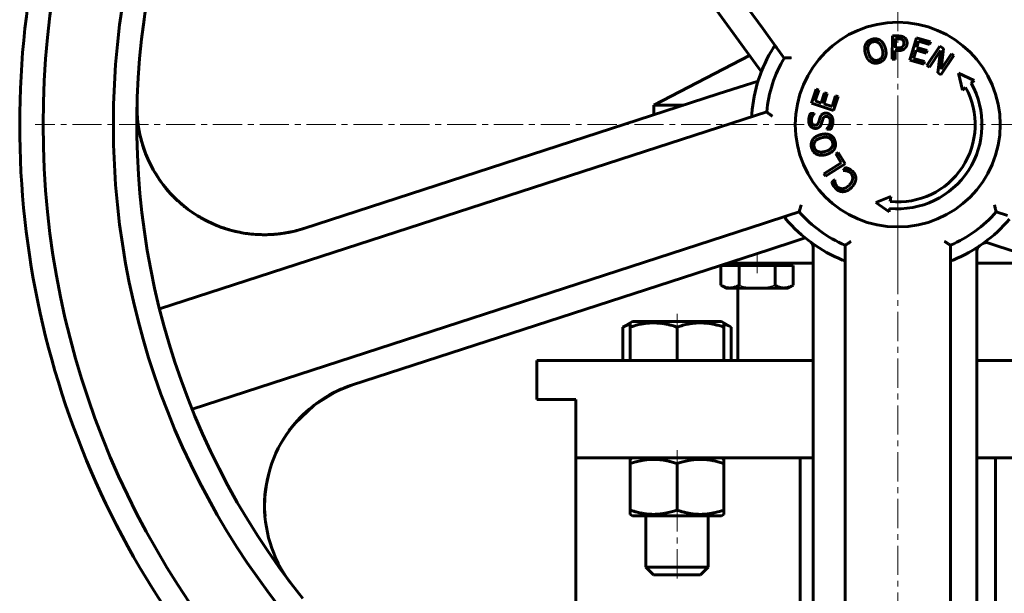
# Model space of a CAD drawing. Header units: millimetres. Extents: x -301 to 301, y -913 to 913.
# Tile 4 of 6: x -225 to 27, y 568 to 715. Entities that reach past the tile are written whole.
import ezdxf

# ---------------------------------------------------------------- set-up
doc = ezdxf.new("R2010")
doc.units = ezdxf.units.MM
for name, pattern in [('K5LT-1', [0]), ('K5LT_AXLED', [12, 7.5, -1.5, 1.5, -1.5]), ('K5LT_BASIC', [0])]:
    doc.linetypes.add(name, pattern=pattern)
doc.layers.add('Системный слой (1)', color=7, linetype='Continuous', true_color=0x6c6c6c)

# ---------------------------------------------------------------- blocks, each defined once
blk = doc.blocks.new('U0')
at = {"layer": 'Системный слой (1)', "color": 150, "linetype": 'K5LT_BASIC', "lineweight": 60, "true_color": 0x0080ff}
for p, q in [((-67.97, 588.06), (-56.57, 588.06)), ((-56.57, 588.06), (-45.17, 588.06))]:
    blk.add_line(p, q, dxfattribs=at)
blk = doc.blocks.new('U1')
at = {"layer": 'Системный слой (1)', "color": 150, "linetype": 'K5LT_BASIC', "lineweight": 60, "true_color": 0x0080ff}
for p, q in [((-139.73, 621.62), (-143.77, 620)), ((-143.77, 620), (-149.55, 616.44)), ((-149.55, 616.44), (-154.47, 611.73)), ((-154.47, 611.73), (-156, 609.81)), ((-161.1, 599.25), (-161.78, 596.16)), ((-161.78, 596.16), (-162.17, 593.02)), ((-162.17, 593.02), (-162.26, 589.84))]:
    blk.add_line(p, q, dxfattribs=at)
blk = doc.blocks.new('U2')
at = {"layer": 'Системный слой (1)', "color": 150, "linetype": 'K5LT_BASIC', "lineweight": 60, "true_color": 0x0080ff}
for radius, start, end in [(32.63, 108, 137.9843), (32.62, 137.9843, 217.0201)]:
    blk.add_arc((-129.64, 590.59), radius, start, end, dxfattribs=at)
blk = doc.blocks.new('U4')
at = {"layer": 'Системный слой (1)', "color": 150, "linetype": 'K5LT_BASIC', "lineweight": 60, "true_color": 0x0080ff}
for p, q in [((-192.74, 680.97), (-193.5, 683.14)), ((-191.83, 678.86), (-192.74, 680.97)), ((-190.78, 676.82), (-191.83, 678.86)), ((-188.24, 672.94), (-189.82, 675.21)), ((-186.48, 670.82), (-188.24, 672.94)), ((-184.54, 668.85), (-186.48, 670.82))]:
    blk.add_line(p, q, dxfattribs=at)
blk = doc.blocks.new('U8')
at = {"layer": 'Системный слой (1)', "color": 150, "linetype": 'K5LT_BASIC', "lineweight": 60, "true_color": 0x0080ff}
for p, q in [((-156.59, 608.98), (-155.2, 610.87)), ((-155.2, 610.87), (-153.88, 612.44)), ((-157.84, 606.99), (-156.59, 608.98)), ((-157.98, 606.75), (-157.84, 606.99)), ((-162.25, 591.77), (-162.15, 593.38)), ((-162.15, 593.38), (-161.99, 594.86)), ((-162.27, 590.96), (-162.25, 591.77)), ((-162.27, 590.56), (-162.27, 590.96)), ((-162.27, 590.36), (-162.27, 590.56)), ((-162.27, 590.25), (-162.27, 590.36)), ((-162.26, 590.11), (-162.27, 590.25)), ((-162.26, 590.04), (-162.26, 590.11)), ((-162.26, 590.01), (-162.26, 590.04)), ((-162.26, 589.96), (-162.26, 590.01)), ((-162.26, 589.85), (-162.26, 589.96)), ((-162.14, 587.93), (-162.26, 589.85))]:
    blk.add_line(p, q, dxfattribs=at)
blk = doc.blocks.new('U14')
at = {"layer": 'Системный слой (1)', "color": 150, "linetype": 'K5LT_BASIC', "lineweight": 60, "true_color": 0x0080ff}
for p, q in [((-182.73, 667.29), (-182.95, 667.47)), ((-182.5, 667.11), (-182.73, 667.29)), ((-182.27, 666.93), (-182.5, 667.11)), ((-174.95, 662.67), (-177.58, 663.92)), ((-172.23, 661.66), (-174.95, 662.67)), ((-169.43, 660.9), (-172.23, 661.66))]:
    blk.add_line(p, q, dxfattribs=at)
blk = doc.blocks.new('U25')
at = {"layer": 'Системный слой (1)', "color": 150, "linetype": 'K5LT_BASIC', "lineweight": 60, "true_color": 0x0080ff}
for p, q in [((-69.81, 636.77), (-70.42, 636.44)), ((-69.19, 637.05), (-69.81, 636.77)), ((-68.57, 637.27), (-69.19, 637.05))]:
    blk.add_line(p, q, dxfattribs=at)
blk = doc.blocks.new('U26')
at = {"layer": 'Системный слой (1)', "color": 150, "linetype": 'K5LT_BASIC', "lineweight": 60, "true_color": 0x0080ff}
for p, q in [((-43.94, 637.05), (-44.57, 637.27)), ((-43.32, 636.77), (-43.94, 637.05)), ((-42.71, 636.44), (-43.32, 636.77))]:
    blk.add_line(p, q, dxfattribs=at)
blk = doc.blocks.new('U29')
at = {"layer": 'Системный слой (1)', "color": 150, "linetype": 'K5LT_BASIC', "lineweight": 60, "true_color": 0x0080ff}
for p, q in [((-43.59, 652.86), (-21.71, 652.86)), ((20.29, 652.86), (39.01, 652.86))]:
    blk.add_line(p, q, dxfattribs=at)
blk = doc.blocks.new('U32')
at = {"layer": 'Системный слой (1)', "color": 150, "linetype": 'K5LT_BASIC', "lineweight": 60, "true_color": 0x0080ff}
for p, q in [((-92.5, 627.86), (-21.71, 627.86)), ((20.29, 627.86), (92.5, 627.86))]:
    blk.add_line(p, q, dxfattribs=at)
blk = doc.blocks.new('U34')
at = {"layer": 'Системный слой (1)', "color": 150, "linetype": 'K5LT_BASIC', "lineweight": 60, "true_color": 0x0080ff}
blk.add_line((-25, 521.06), (-25, 602.86), dxfattribs=at)
blk = doc.blocks.new('U35')
at = {"layer": 'Системный слой (1)', "color": 150, "linetype": 'K5LT_BASIC', "lineweight": 60, "true_color": 0x0080ff}
blk.add_line((25, 517.96), (25, 602.86), dxfattribs=at)
blk = doc.blocks.new('U37')
at = {"layer": 'Системный слой (1)', "color": 150, "linetype": 'K5LT_BASIC', "lineweight": 60, "true_color": 0x0080ff}
for p, q in [((-82.5, 602.86), (-21.71, 602.86)), ((20.29, 602.86), (82.5, 602.86))]:
    blk.add_line(p, q, dxfattribs=at)
blk = doc.blocks.new('U39')
at = {"layer": 'Системный слой (1)', "color": 150, "linetype": 'K5LT_BASIC', "lineweight": 60, "true_color": 0x0080ff}
blk.add_line((-82.5, 511.67), (-82.5, 602.86), dxfattribs=at)
blk = doc.blocks.new('U40')
at = {"layer": 'Системный слой (1)', "color": 150, "linetype": 'K5LT_BASIC', "lineweight": 60, "true_color": 0x0080ff}
for p, q in [((-62.5, 693.36), (-54.86, 693.36)), ((50.28, 693.36), (62.5, 693.36))]:
    blk.add_line(p, q, dxfattribs=at)
blk = doc.blocks.new('U51')
at = {"layer": 'Системный слой (1)', "color": 30, "linetype": 'K5LT_AXLED', "lineweight": 18, "true_color": 0xff8000}
for q in [(0, 909.36), (-221, 688.36), (221, 688.36), (0, 467.36)]:
    blk.add_line((0, 688.36), q, dxfattribs=at)

msp = doc.modelspace()

# ---------------------------------------------------------------- linework, layer by layer
at = {"layer": 'Системный слой (1)', "color": 150, "linetype": 'K5LT_BASIC', "lineweight": 60, "true_color": 0x0080ff}
for p, q in [((-125.26, 837.8), (-34.6, 713.01)), ((-106.65, 800.62), (-40.7, 709.85)), ((-34.6, 713.01), (-30.89, 707.91)), ((-40.7, 709.85), (-36.39, 703.91)), ((-1.45, 705.12), (-1.37, 711.12)), ((-1.37, 711.12), (0.13, 711.1)), ((-0.59, 710.42), (-0.62, 708.03)), ((0.07, 710.41), (-0.59, 710.42)), ((3.07, 704.9), (4.76, 710.66)), ((4.76, 710.66), (8.37, 709.61)), ((5.33, 709.76), (4.87, 708.18)), ((8.17, 708.92), (5.33, 709.76)), ((8.37, 709.61), (8.17, 708.92)), ((-30.89, 707.91), (-29.1, 705.45)), ((-0.63, 707.35), (-0.65, 705.11)), ((0.05, 707.34), (-0.63, 707.35)), ((-0.62, 708.03), (-0.07, 708.02)), ((4.67, 707.5), (4.04, 705.36)), ((7.31, 706.72), (4.67, 707.5)), ((4.87, 708.18), (7.51, 707.4)), ((7.51, 707.4), (7.31, 706.72)), ((7.47, 703.5), (10.78, 708.5)), ((10.95, 707.4), (8.09, 703.09)), ((10.3, 701.62), (10.95, 707.4)), ((10.78, 708.5), (11.73, 707.87)), ((11.73, 707.87), (11.12, 702.58)), ((11.12, 702.58), (13.74, 706.54)), ((13.74, 706.54), (14.36, 706.12)), ((-37.98, 706.11), (-62.5, 693.36)), ((-36.39, 703.91), (-34.95, 701.94)), ((-0.65, 705.11), (-1.45, 705.12)), ((6.68, 703.85), (3.07, 704.9)), ((4.04, 705.36), (6.88, 704.53)), ((6.88, 704.53), (6.68, 703.85)), ((14.36, 706.12), (11.04, 701.12)), ((8.09, 703.09), (7.47, 703.5)), ((11.04, 701.12), (10.3, 701.62)), ((15.58, 701.53), (19.59, 699.66)), ((16.55, 697.22), (15.58, 701.53)), ((-35.79, 699.55), (-39.02, 698.5)), ((19.59, 699.66), (18.78, 699.01)), ((-39.02, 698.5), (-46, 696.23)), ((-22.13, 693.9), (-20.94, 697.46)), ((-20.27, 697.24), (-21.2, 694.43)), ((-20.94, 697.46), (-20.27, 697.24)), ((-19.64, 693.91), (-18.77, 696.53)), ((-18.77, 696.53), (-18.1, 696.31)), ((17.39, 697.89), (16.55, 697.22)), ((-46, 696.23), (-152.23, 661.72)), ((-16.43, 692.01), (-22.13, 693.9)), ((-21.2, 694.43), (-19.64, 693.91)), ((-18.1, 696.31), (-18.97, 693.69)), ((-16.85, 692.99), (-15.92, 695.79)), ((-15.25, 695.57), (-16.43, 692.01)), ((-15.92, 695.79), (-15.25, 695.57)), ((-62.5, 690.87), (-62.5, 693.36)), ((-33.59, 691.64), (-36.48, 690.7)), ((-18.97, 693.69), (-16.85, 692.99)), ((-36.48, 690.7), (-42.48, 688.75)), ((-22.35, 691.26), (-21.4, 691.22)), ((-21.4, 691.22), (-21.4, 691.16)), ((-42.48, 688.75), (-189.18, 641.08)), ((-18.18, 687.22), (-18.18, 687.27)), ((-17.18, 687.17), (-18.18, 687.22)), ((-15.89, 680.85), (-15.29, 681.23)), ((-15.29, 681.23), (-13.45, 678.28)), ((-14.48, 678.58), (-15.89, 680.85)), ((-18.97, 675.78), (-14.48, 678.58)), ((-13.45, 678.28), (-18.54, 675.11)), ((-14, 676.63), (-13.35, 677.33)), ((-13.95, 676.59), (-14, 676.63)), ((-18.54, 675.11), (-18.97, 675.78)), ((-16.87, 673.52), (-16.22, 674.23)), ((-16.22, 674.23), (-16.17, 674.18)), ((-5.65, 668.38), (-1.77, 669.94)), ((-1.77, 669.94), (-1.92, 668.62)), ((-2.2, 666.01), (-5.65, 668.38)), ((-2.11, 666.87), (-2.2, 666.01)), ((-34.14, 663.07), (-28.14, 665.02)), ((-28.14, 665.02), (-25.25, 665.96)), ((25.25, 665.96), (28.14, 665.02)), ((-180.84, 615.4), (-34.14, 663.07)), ((-33.02, 656.29), (-26.04, 658.56)), ((-26.04, 658.56), (-23.72, 659.31)), ((-139.73, 621.62), (-33.02, 656.29)), ((-21.71, 657.01), (-21.71, 656.77)), ((-21.71, 656.77), (-21.71, 654.38)), ((-13.5, 657.42), (-13.5, 654.38)), ((13.5, 654.38), (13.5, 657.42)), ((20.29, 655.9), (20.29, 656.01)), ((23.1, 658.03), (23.34, 657.95)), ((23.34, 657.95), (25.6, 657.21)), ((25.6, 657.21), (32.58, 654.95)), ((-21.71, 654.38), (-21.71, 647.04)), ((-13.5, 654.38), (-13.5, 648.08)), ((13.5, 648.08), (13.5, 654.38)), ((20.29, 654.38), (20.29, 655.9)), ((20.29, 647.04), (20.29, 654.38)), ((-45.3, 652.26), (-42.99, 652.26)), ((-45.3, 652.26), (-45.3, 647.17)), ((-44.06, 652.7), (-44.06, 652.26)), ((-42.99, 652.26), (-40.68, 652.26)), ((-40.68, 652.26), (-36.06, 652.26)), ((-40.68, 652.26), (-40.68, 647.17)), ((-36.06, 652.26), (-31.44, 652.26)), ((-31.44, 652.26), (-31.44, 647.17)), ((-31.44, 652.26), (-29.13, 652.26)), ((-29.13, 652.26), (-26.82, 652.26)), ((-28.06, 652.86), (-28.06, 652.26)), ((-26.82, 652.26), (-26.82, 647.17)), ((-45.3, 647.17), (-44.06, 646.46)), ((-44.06, 646.46), (-42.99, 646.46)), ((-42.99, 646.46), (-36.06, 646.46)), ((-41, 627.86), (-41, 646.46)), ((-36.06, 646.46), (-29.13, 646.46)), ((-29.13, 646.46), (-28.06, 646.46)), ((-26.82, 647.17), (-28.06, 646.46)), ((-21.71, 647.04), (-21.71, 535.34)), ((-13.5, 648.08), (-13.5, 493.82)), ((13.5, 493.82), (13.5, 648.08)), ((20.29, 534.85), (20.29, 647.04)), ((-70.42, 636.44), (-68.57, 637.51)), ((-70.42, 627.86), (-70.42, 636.44)), ((-68.57, 637.51), (-67.97, 637.86)), ((-68.57, 636.44), (-68.57, 637.51)), ((-68.57, 627.86), (-68.57, 636.44)), ((-45.17, 637.86), (-67.97, 637.86)), ((-56.57, 627.86), (-56.57, 636.44)), ((-44.57, 637.51), (-45.17, 637.86)), ((-44.57, 637.51), (-44.57, 636.44)), ((-42.71, 636.44), (-44.57, 637.51)), ((-44.57, 627.86), (-44.57, 636.44)), ((-42.71, 627.86), (-42.71, 636.44)), ((-92.5, 617.86), (-92.5, 627.86)), ((-92.5, 617.86), (-82.5, 617.86)), ((-82.5, 602.86), (-82.5, 617.86)), ((-67.97, 602.86), (-68.57, 602.51)), ((-68.57, 601.44), (-68.57, 602.51)), ((-68.57, 601.44), (-68.57, 589.47)), ((-56.57, 601.44), (-56.57, 589.47)), ((-45.17, 602.86), (-44.57, 602.51)), ((-44.57, 602.51), (-44.57, 601.44)), ((-44.57, 601.44), (-44.57, 589.47)), ((-68.57, 588.4), (-68.57, 589.47)), ((-68.57, 588.4), (-67.97, 588.06)), ((-64.57, 588.06), (-64.57, 574.86)), ((-48.57, 588.06), (-48.57, 574.86)), ((-44.57, 588.4), (-45.17, 588.06)), ((-44.57, 589.47), (-44.57, 588.4)), ((-48.57, 574.86), (-64.57, 574.86)), ((-64.57, 574.86), (-62.57, 572.86)), ((-50.57, 572.86), (-62.57, 572.86)), ((-48.57, 574.86), (-50.57, 572.86))]:
    msp.add_line(p, q, dxfattribs=at)
at = {"layer": 'Системный слой (1)', "color": 30, "linetype": 'K5LT_AXLED', "lineweight": 18, "true_color": 0xff8000}
for p, q in [((0, 661.36), (0, 695.36)), ((0, 650.86), (0, 664.86)), ((-36.06, 654.86), (-36.06, 650.26)), ((-56.57, 639.86), (-56.57, 634.44)), ((-56.57, 604.86), (-56.57, 599.44)), ((-56.57, 591.47), (-56.57, 570.86))]:
    msp.add_line(p, q, dxfattribs=at)
at = {"layer": 'Системный слой (1)', "color": 150, "linetype": 'K5LT_BASIC', "lineweight": 60, "true_color": 0x0080ff}
msp.add_circle((0, 688.36), 26.25, dxfattribs=at)
for centre, radius, start, end in [((0, 688.36), 219, 90, 180), ((0, 688.36), 219, 180, 90), ((0, 688.36), 201, 90, 180), ((0, 688.36), 201, 180, 90), ((0, 688.36), 195, 165.0143, 172.0629), ((0, 688.36), 225, 168.9739, 218.9657), ((0, 688.36), 195, 172.0629, 218.5678), ((0, 688.36), 37.5, 148.193, 175.807), ((0, 688.36), 33.75, 149.5782, 174.4218), ((0, 688.36), 21.59, 264.3949, 29.5705), ((0, 688.36), 19.83, 264.4513, 28.7421), ((-162.32, 692.74), 32.62, 178.4513, 288), ((0, 688.36), 37.5, 220.193, 247.807), ((0, 688.36), 33.75, 221.5782, 246.4218), ((0, 688.36), 33.75, 293.5782, 318.4218), ((0, 688.36), 37.5, 292.193, 319.807), ((-23.21, 657.01), 1.5, 0, 53.4838), ((21.79, 656.01), 1.5, 123.9726, 180), ((22.64, 656.6), 1.5, 72, 125.4838)]:
    msp.add_arc(centre, radius, start, end, dxfattribs=at)
for points in [[(-8.26, 708.9), (-8.04, 709.39), (-7.22, 710.06), (-6.65, 710.24)], [(-6.44, 709.58), (-6.86, 709.46), (-7.39, 708.98), (-7.54, 708.6)], [(-6.65, 710.24), (-6.06, 710.42), (-5, 710.29), (-4.56, 710.03)], [(-4.99, 709.37), (-5.31, 709.6), (-6.04, 709.7), (-6.44, 709.58)], [(-3.99, 707.78), (-4.17, 708.35), (-4.68, 709.15), (-4.99, 709.37)], [(-4.56, 710.03), (-4.12, 709.74), (-3.42, 708.74), (-3.2, 708.02)], [(1.14, 710.17), (0.95, 710.3), (0.45, 710.41), (0.07, 710.41)], [(0.13, 711.1), (0.67, 711.09), (1.41, 710.91), (1.7, 710.71)], [(1.56, 709.25), (1.57, 709.56), (1.36, 710.02), (1.14, 710.17)], [(1.21, 708.36), (1.39, 708.54), (1.56, 708.96), (1.56, 709.25)], [(1.7, 710.71), (2.03, 710.47), (2.4, 709.76), (2.39, 709.26)], [(2.39, 709.26), (2.39, 708.87), (2.1, 708.18), (1.85, 707.94)], [(-8.28, 706.48), (-8.49, 707.2), (-8.47, 708.41), (-8.26, 708.9)], [(-6.92, 704.48), (-7.37, 704.76), (-8.06, 705.77), (-8.28, 706.48)], [(-7.54, 708.6), (-7.68, 708.24), (-7.65, 707.28), (-7.48, 706.72)], [(-7.48, 706.72), (-7.14, 705.59), (-5.82, 704.68), (-5.03, 704.92)], [(-5.03, 704.92), (-4.23, 705.16), (-3.65, 706.65), (-3.99, 707.78)], [(-3.2, 708.02), (-2.99, 707.32), (-3, 706.08), (-3.22, 705.6)], [(-0.07, 708.02), (0.41, 708.01), (1.01, 708.16), (1.21, 708.36)], [(1.85, 707.94), (1.54, 707.64), (0.69, 707.33), (0.05, 707.34)], [(-4.83, 704.26), (-5.41, 704.08), (-6.46, 704.19), (-6.92, 704.48)], [(-3.22, 705.6), (-3.45, 705.09), (-4.27, 704.43), (-4.83, 704.26)], [(-19.91, 690.19), (-19.69, 690.8), (-18.9, 691.33), (-18.34, 691.31)], [(-18.34, 691.31), (-17.98, 691.29), (-17.32, 690.97), (-17.09, 690.7)], [(-21.2, 687.4), (-21.93, 687.43), (-22.86, 688.62), (-22.82, 689.5)], [(-22.82, 689.5), (-22.8, 690), (-22.56, 690.89), (-22.35, 691.26)], [(-21.4, 691.16), (-21.68, 690.88), (-22.11, 690.01), (-22.13, 689.52)], [(-22.13, 689.52), (-22.16, 688.96), (-21.67, 688.25), (-21.25, 688.23)], [(-21.25, 688.23), (-20.87, 688.22), (-20.4, 688.6), (-20.28, 688.97)], [(-20.28, 688.97), (-20.2, 689.22), (-19.99, 689.95), (-19.91, 690.19)], [(-19.2, 689.77), (-19.29, 689.5), (-19.42, 689.05), (-19.53, 688.7)], [(-18.25, 690.47), (-18.61, 690.49), (-19.07, 690.15), (-19.2, 689.77)], [(-17.31, 689.09), (-17.28, 689.75), (-17.8, 690.45), (-18.25, 690.47)], [(-18.18, 687.27), (-17.79, 687.65), (-17.33, 688.63), (-17.31, 689.09)], [(-16.62, 689.11), (-16.65, 688.46), (-16.97, 687.56), (-17.18, 687.17)], [(-17.09, 690.7), (-16.84, 690.4), (-16.6, 689.66), (-16.62, 689.11)], [(-20.1, 687.74), (-20.31, 687.56), (-20.85, 687.38), (-21.2, 687.4)], [(-19.53, 688.7), (-19.62, 688.4), (-19.89, 687.92), (-20.1, 687.74)], [(-22.09, 682.42), (-22.25, 683.01), (-22.09, 684.07), (-21.81, 684.5)], [(-21.81, 684.5), (-21.51, 684.93), (-20.48, 685.6), (-19.76, 685.8)], [(-21.17, 684.05), (-21.4, 683.74), (-21.53, 683.01), (-21.42, 682.61)], [(-19.54, 684.99), (-20.11, 684.84), (-20.94, 684.35), (-21.17, 684.05)], [(-19.76, 685.8), (-19.05, 685.99), (-17.82, 685.93), (-17.34, 685.7)], [(-16.72, 683.87), (-16.93, 684.67), (-18.4, 685.3), (-19.54, 684.99)], [(-18.6, 681.48), (-17.46, 681.78), (-16.5, 683.07), (-16.72, 683.87)], [(-17.34, 685.7), (-16.84, 685.45), (-16.2, 684.61), (-16.05, 684.04)], [(-16.05, 684.04), (-15.89, 683.46), (-16.04, 682.41), (-16.34, 681.96)], [(-20.8, 680.77), (-21.28, 681), (-21.93, 681.84), (-22.09, 682.42)], [(-21.42, 682.61), (-21.31, 682.19), (-20.85, 681.64), (-20.48, 681.48)], [(-20.48, 681.48), (-20.12, 681.33), (-19.16, 681.32), (-18.6, 681.48)], [(-16.34, 681.96), (-16.63, 681.53), (-17.67, 680.86), (-18.38, 680.67)], [(-18.38, 680.67), (-19.11, 680.48), (-20.31, 680.54), (-20.8, 680.77)], [(-13.16, 676.52), (-13.41, 676.57), (-13.82, 676.6), (-13.95, 676.59)], [(-13.35, 677.33), (-13.14, 677.27), (-12.77, 677.16), (-12.53, 677.04)], [(-12.1, 675.95), (-12.36, 676.18), (-12.91, 676.45), (-13.16, 676.52)], [(-12.53, 677.04), (-12.28, 676.93), (-11.89, 676.69), (-11.63, 676.45)], [(-11.63, 676.45), (-11.2, 676.05), (-10.74, 675.09), (-10.74, 674.56)], [(-16.17, 674.18), (-16.16, 674.04), (-16.1, 673.61), (-16.02, 673.36)], [(-12.37, 672.91), (-11.95, 673.37), (-11.57, 674.22), (-11.55, 674.62)], [(-11.55, 674.62), (-11.53, 675.01), (-11.83, 675.69), (-12.1, 675.95)], [(-10.74, 674.56), (-10.74, 674.03), (-11.25, 672.91), (-11.76, 672.35)], [(-16.52, 672.72), (-16.62, 672.9), (-16.8, 673.3), (-16.87, 673.52)], [(-15.85, 671.89), (-16.07, 672.09), (-16.41, 672.52), (-16.52, 672.72)], [(-16.02, 673.36), (-15.93, 673.11), (-15.65, 672.62), (-15.39, 672.39)], [(-13.86, 671.18), (-14.4, 671.12), (-15.41, 671.48), (-15.85, 671.89)], [(-15.39, 672.39), (-15.11, 672.13), (-14.39, 671.89), (-13.99, 671.94)], [(-13.99, 671.94), (-13.6, 671.99), (-12.76, 672.49), (-12.37, 672.91)], [(-11.76, 672.35), (-12.27, 671.79), (-13.31, 671.23), (-13.86, 671.18)]]:
    msp.add_open_spline(points, degree=2, dxfattribs=at)
for points, knots in [([(-31.07, 708.16), (-31.12, 708.22), (-31.16, 708.27), (-31.26, 708.39), (-31.33, 708.44), (-31.44, 708.49), (-31.5, 708.49), (-31.6, 708.45), (-31.65, 708.41), (-31.76, 708.29), (-31.81, 708.21), (-31.87, 708.12)], [0.2608418, 0.2608418, 0.2608418, 0.2608418, 0.2790731, 0.2790731, 0.3079284, 0.3079284, 0.3319293, 0.3319293, 0.3565294, 0.3565294, 0.3833464, 0.3833464, 0.3833464, 0.3833464]), ([(-29.1, 705.45), (-29.1, 705.45), (-29.07, 705.45), (-28.94, 705.45), (-28.84, 705.46), (-28.58, 705.47), (-28.4, 705.48), (-28.07, 705.49), (-27.93, 705.5), (-27.63, 705.51), (-27.47, 705.51), (-27.31, 705.52), (-27.31, 705.52), (-27.3, 705.52)], [0, 0, 0, 0, 0.0329948, 0.0329948, 0.0686923, 0.0686923, 0.1108171, 0.1108171, 0.1413526, 0.1413526, 0.1725803, 0.1725803, 0.173117, 0.173117, 0.173117, 0.173117]), ([(-32.18, 690.52), (-32.18, 690.52), (-32.18, 690.52), (-32.31, 690.62), (-32.43, 690.72), (-32.67, 690.9), (-32.78, 690.99), (-33.04, 691.2), (-33.18, 691.31), (-33.39, 691.47), (-33.46, 691.54), (-33.56, 691.62), (-33.59, 691.64), (-33.59, 691.64)], [-0.0005397, -0.0005397, -0.0005397, -0.0005397, 0, 0, 0.0314048, 0.0314048, 0.0621135, 0.0621135, 0.1044772, 0.1044772, 0.1403771, 0.1403771, 0.1735591, 0.1735591, 0.1735591, 0.1735591]), ([(-37.4, 691.1), (-37.41, 690.96), (-37.41, 690.85), (-37.38, 690.68), (-37.35, 690.62), (-37.27, 690.55), (-37.22, 690.53), (-37.08, 690.52), (-36.99, 690.54), (-36.86, 690.58), (-36.82, 690.59), (-36.78, 690.6)], [0.0004272, 0.0004272, 0.0004272, 0.0004272, 0.0324956, 0.0324956, 0.0584265, 0.0584265, 0.0828791, 0.0828791, 0.1103583, 0.1103583, 0.1214058, 0.1214058, 0.1214058, 0.1214058]), ([(-194.21, 685.9), (-193.91, 684.52), (-193.53, 683.17), (-192.8, 681.1), (-192.5, 680.37), (-192.13, 679.5), (-192.06, 679.35), (-191.8, 678.8), (-191.62, 678.4), (-190.81, 676.79), (-190.05, 675.67), (-189.36, 674.5), (-189.36, 674.49), (-188.58, 673.35), (-187.74, 672.26), (-185.89, 670.17), (-184.89, 669.16), (-182.76, 667.29), (-181.63, 666.42), (-180.1, 665.39), (-179.76, 665.16), (-178.59, 664.48), (-177.79, 664.01), (-175.72, 662.97), (-174.45, 662.43), (-172.92, 661.89), (-172.7, 661.81), (-172.37, 661.71), (-172.26, 661.67), (-171.14, 661.37), (-170.14, 661.06), (-167.78, 660.56), (-166.43, 660.36), (-164.43, 660.19), (-163.79, 660.16), (-162.65, 660.13), (-162.15, 660.13), (-161.43, 660.14), (-161.21, 660.15), (-160.89, 660.16), (-160.79, 660.17), (-160.59, 660.18), (-160.5, 660.18), (-160.34, 660.19), (-160.29, 660.19), (-160.17, 660.2), (-160.12, 660.2), (-159.95, 660.22), (-159.84, 660.22), (-159.5, 660.25), (-159.28, 660.27), (-158.61, 660.34), (-158.16, 660.39), (-157.27, 660.52), (-156.82, 660.59), (-156.37, 660.67)], [0, 0, 0, 0, 2.824876, 2.824876, 4.395161, 4.395161, 4.728279, 4.728279, 5.611995, 5.611995, 8.326543, 8.326543, 8.342447, 8.342447, 11.1028, 11.1028, 13.951817, 13.951817, 16.833641, 16.833641, 17.671745, 17.671745, 19.567723, 19.567723, 22.371195, 22.371195, 22.85351, 22.85351, 23.08415, 23.08415, 25.21773, 25.21773, 28.013698, 28.013698, 29.328296, 29.328296, 30.358993, 30.358993, 30.813845, 30.813845, 31.014574, 31.014574, 31.215302, 31.215302, 31.330982, 31.330982, 31.446662, 31.446662, 31.677795, 31.677795, 32.139607, 32.139607, 33.062324, 33.062324, 34, 34, 34, 34]), ([(-25.25, 665.96), (-25.25, 665.96), (-25.24, 665.99), (-25.2, 666.11), (-25.18, 666.21), (-25.11, 666.47), (-25.06, 666.64), (-24.97, 666.95), (-24.93, 667.09), (-24.85, 667.38), (-24.81, 667.53), (-24.76, 667.69), (-24.76, 667.69), (-24.76, 667.69)], [0, 0, 0, 0, 0.0329948, 0.0329948, 0.0686923, 0.0686923, 0.1108171, 0.1108171, 0.1413526, 0.1413526, 0.1725803, 0.1725803, 0.173117, 0.173117, 0.173117, 0.173117]), ([(24.76, 667.69), (24.76, 667.69), (24.76, 667.69), (24.81, 667.53), (24.85, 667.38), (24.93, 667.09), (24.97, 666.95), (25.06, 666.64), (25.11, 666.47), (25.18, 666.21), (25.2, 666.11), (25.24, 665.99), (25.25, 665.96), (25.25, 665.96)], [-0.0005397, -0.0005397, -0.0005397, -0.0005397, 0, 0, 0.0314048, 0.0314048, 0.0621135, 0.0621135, 0.1044772, 0.1044772, 0.1403771, 0.1403771, 0.1735591, 0.1735591, 0.1735591, 0.1735591]), ([(-28.43, 664.92), (-28.51, 664.9), (-28.58, 664.87), (-28.73, 664.8), (-28.8, 664.76), (-28.87, 664.66), (-28.88, 664.61), (-28.87, 664.5), (-28.84, 664.43), (-28.76, 664.3), (-28.71, 664.23), (-28.65, 664.15)], [0.2607718, 0.2607718, 0.2607718, 0.2607718, 0.2812991, 0.2812991, 0.3096231, 0.3096231, 0.3334955, 0.3334955, 0.3584146, 0.3584146, 0.3833767, 0.3833767, 0.3833767, 0.3833767]), ([(-152.23, 661.72), (-152.85, 661.52), (-153.47, 661.33), (-154.73, 661.01), (-155.36, 660.87), (-156.63, 660.62), (-157.27, 660.51), (-158, 660.41), (-158.09, 660.4), (-158.27, 660.38), (-158.36, 660.37), (-158.5, 660.35), (-158.53, 660.35), (-158.58, 660.34), (-158.59, 660.34), (-158.61, 660.34), (-158.61, 660.34), (-158.62, 660.34), (-158.63, 660.34), (-158.64, 660.33), (-158.64, 660.33), (-158.65, 660.33), (-158.66, 660.33), (-158.66, 660.33)], [0, 0, 0, 0, 5.6, 5.6, 11.2, 11.2, 16.8, 16.8, 17.53822, 17.53822, 18.378175, 18.378175, 18.683329, 18.683329, 18.794191, 18.794191, 18.834466, 18.834466, 18.874742, 18.874742, 18.907858, 18.907858, 18.961043, 18.961043, 18.961043, 18.961043]), ([(-12, 658.42), (-12, 658.42), (-12, 658.42), (-12.14, 658.33), (-12.27, 658.24), (-12.52, 658.07), (-12.64, 657.99), (-12.91, 657.81), (-13.06, 657.71), (-13.28, 657.57), (-13.37, 657.51), (-13.47, 657.44), (-13.5, 657.42), (-13.5, 657.42)], [-0.0005397, -0.0005397, -0.0005397, -0.0005397, 0, 0, 0.0314048, 0.0314048, 0.0621135, 0.0621135, 0.1044772, 0.1044772, 0.1403771, 0.1403771, 0.1735591, 0.1735591, 0.1735591, 0.1735591]), ([(13.5, 657.42), (13.5, 657.42), (13.47, 657.44), (13.37, 657.51), (13.28, 657.57), (13.06, 657.71), (12.91, 657.81), (12.64, 657.99), (12.52, 658.07), (12.27, 658.24), (12.14, 658.33), (12, 658.42), (12, 658.42), (12, 658.42)], [0, 0, 0, 0, 0.0329948, 0.0329948, 0.0686923, 0.0686923, 0.1108171, 0.1108171, 0.1413526, 0.1413526, 0.1725803, 0.1725803, 0.173117, 0.173117, 0.173117, 0.173117]), ([(-14.16, 653.63), (-14.04, 653.58), (-13.93, 653.55), (-13.76, 653.53), (-13.7, 653.53), (-13.6, 653.59), (-13.57, 653.63), (-13.52, 653.76), (-13.51, 653.85), (-13.5, 653.99), (-13.5, 654.03), (-13.5, 654.07)], [0.0004272, 0.0004272, 0.0004272, 0.0004272, 0.032486, 0.032486, 0.0584213, 0.0584213, 0.0828305, 0.0828305, 0.1102006, 0.1102006, 0.1213989, 0.1213989, 0.1213989, 0.1213989]), ([(13.5, 654.07), (13.5, 653.99), (13.5, 653.91), (13.52, 653.75), (13.54, 653.68), (13.61, 653.58), (13.66, 653.55), (13.77, 653.53), (13.84, 653.53), (14, 653.57), (14.08, 653.6), (14.16, 653.63)], [0.2644477, 0.2644477, 0.2644477, 0.2644477, 0.2874001, 0.2874001, 0.3185311, 0.3185311, 0.3455736, 0.3455736, 0.3733164, 0.3733164, 0.4002737, 0.4002737, 0.4002737, 0.4002737]), ([(-45.3, 647.17), (-45.14, 647.08), (-44.79, 646.89), (-44.31, 646.69), (-43.88, 646.56), (-43.51, 646.49), (-43.21, 646.46), (-43.04, 646.46), (-42.99, 646.46)], [0, 0, 0, 0, 1.973632, 4.159959, 5.58174, 7.045112, 8.434644, 9, 9, 9, 9]), ([(-42.99, 646.46), (-42.85, 646.46), (-42.58, 646.47), (-42.16, 646.55), (-41.79, 646.66), (-41.29, 646.85), (-40.94, 647.02), (-40.68, 647.17)], [0, 0, 0, 0, 1.447402, 2.799721, 4.280074, 5.291086, 8, 8, 8, 8]), ([(-31.44, 647.17), (-31.28, 647.08), (-30.93, 646.89), (-30.45, 646.69), (-30.02, 646.56), (-29.65, 646.49), (-29.35, 646.46), (-29.18, 646.46), (-29.13, 646.46)], [0, 0, 0, 0, 1.973632, 4.159959, 5.58174, 7.045112, 8.434644, 9, 9, 9, 9]), ([(-29.13, 646.46), (-28.99, 646.46), (-28.72, 646.47), (-28.3, 646.55), (-27.93, 646.66), (-27.43, 646.85), (-27.08, 647.02), (-26.82, 647.17)], [0, 0, 0, 0, 1.447402, 2.799721, 4.280074, 5.291086, 8, 8, 8, 8]), ([(-56.57, 636.44), (-56.98, 636.57), (-57.58, 636.76), (-58.46, 636.99), (-59.06, 637.13), (-59.77, 637.27), (-60.34, 637.36), (-61.01, 637.44), (-61.63, 637.49), (-62.36, 637.51), (-63.06, 637.51), (-63.73, 637.47), (-64.38, 637.41), (-65.12, 637.31), (-66.14, 637.13), (-67.33, 636.83), (-68.19, 636.56), (-68.57, 636.44)], [0, 0, 0, 0, 1.889793, 2.772286, 3.97396, 4.613199, 5.962253, 6.508307, 7.620707, 8.715255, 9.746093, 10.721757, 11.68135, 12.629021, 14.021816, 16.259909, 18, 18, 18, 18]), ([(-44.57, 636.44), (-44.98, 636.57), (-45.58, 636.76), (-46.46, 636.99), (-47.06, 637.13), (-47.77, 637.27), (-48.34, 637.36), (-49.01, 637.44), (-49.63, 637.49), (-50.36, 637.51), (-51.06, 637.51), (-51.73, 637.47), (-52.38, 637.41), (-53.12, 637.31), (-54.14, 637.13), (-55.33, 636.83), (-56.19, 636.56), (-56.57, 636.44)], [0, 0, 0, 0, 1.889793, 2.772286, 3.97396, 4.613199, 5.962253, 6.508307, 7.620707, 8.715255, 9.746093, 10.721757, 11.68135, 12.629021, 14.021816, 16.259909, 18, 18, 18, 18]), ([(-145.54, 619.07), (-145.39, 619.16), (-145.25, 619.24), (-144.59, 619.59), (-144.07, 619.85), (-143.02, 620.35), (-142.49, 620.58), (-141.42, 621.02), (-140.88, 621.23), (-140.33, 621.42)], [4.789877, 4.789877, 4.789877, 4.789877, 5.589127, 5.589127, 8.38369, 8.38369, 11.178254, 11.178254, 13.972817, 13.972817, 13.972817, 13.972817]), ([(-56.57, 601.44), (-56.98, 601.57), (-57.58, 601.76), (-58.46, 601.99), (-59.06, 602.13), (-59.77, 602.27), (-60.34, 602.36), (-61.01, 602.44), (-61.63, 602.49), (-62.36, 602.51), (-63.06, 602.51), (-63.73, 602.47), (-64.38, 602.41), (-65.12, 602.31), (-66.14, 602.13), (-67.33, 601.83), (-68.19, 601.56), (-68.57, 601.44)], [0, 0, 0, 0, 1.889793, 2.772286, 3.97396, 4.613199, 5.962253, 6.508307, 7.620707, 8.715255, 9.746093, 10.721757, 11.68135, 12.629021, 14.021816, 16.259909, 18, 18, 18, 18]), ([(-44.57, 601.44), (-44.98, 601.57), (-45.58, 601.76), (-46.46, 601.99), (-47.06, 602.13), (-47.77, 602.27), (-48.34, 602.36), (-49.01, 602.44), (-49.63, 602.49), (-50.36, 602.51), (-51.06, 602.51), (-51.73, 602.47), (-52.38, 602.41), (-53.12, 602.31), (-54.14, 602.13), (-55.33, 601.83), (-56.19, 601.56), (-56.57, 601.44)], [0, 0, 0, 0, 1.889793, 2.772286, 3.97396, 4.613199, 5.962253, 6.508307, 7.620707, 8.715255, 9.746093, 10.721757, 11.68135, 12.629021, 14.021816, 16.259909, 18, 18, 18, 18]), ([(-68.57, 589.47), (-68.16, 589.34), (-67.55, 589.15), (-66.68, 588.92), (-66.08, 588.78), (-65.37, 588.64), (-64.8, 588.56), (-64.13, 588.48), (-63.51, 588.42), (-62.78, 588.4), (-62.08, 588.41), (-61.41, 588.44), (-60.76, 588.5), (-60.02, 588.6), (-59, 588.79), (-57.81, 589.08), (-56.95, 589.35), (-56.57, 589.47)], [0, 0, 0, 0, 1.889793, 2.772286, 3.97396, 4.613199, 5.962253, 6.508307, 7.620707, 8.715255, 9.746093, 10.721757, 11.68135, 12.629021, 14.021816, 16.259909, 18, 18, 18, 18]), ([(-56.57, 589.47), (-56.16, 589.34), (-55.55, 589.15), (-54.68, 588.92), (-54.08, 588.78), (-53.37, 588.64), (-52.8, 588.56), (-52.13, 588.48), (-51.51, 588.42), (-50.78, 588.4), (-50.08, 588.41), (-49.41, 588.44), (-48.76, 588.5), (-48.02, 588.6), (-47, 588.79), (-45.81, 589.08), (-44.95, 589.35), (-44.57, 589.47)], [0, 0, 0, 0, 1.889793, 2.772286, 3.97396, 4.613199, 5.962253, 6.508307, 7.620707, 8.715255, 9.746093, 10.721757, 11.68135, 12.629021, 14.021816, 16.259909, 18, 18, 18, 18])]:
    msp.add_open_spline(points, degree=3, knots=knots, dxfattribs=at)
at = {"layer": 'Системный слой (1)', "color": 7, "linetype": 'K5LT-1'}
for points, knots in [([(-40.68, 647.17), (-40.58, 647.14), (-40.33, 647.07), (-39.84, 646.94), (-39.15, 646.78), (-38.43, 646.65), (-37.76, 646.56), (-37.29, 646.51), (-36.91, 646.48), (-36.63, 646.47), (-36.35, 646.46), (-36.16, 646.46), (-36.06, 646.46)], [0, 0, 0, 0, 1.432862, 3.725441, 7.16431, 11.338281, 14.003711, 16.66914, 18.001855, 19.33457, 20.667285, 22, 22, 22, 22]), ([(-36.06, 646.46), (-35.93, 646.46), (-35.68, 646.46), (-35.29, 646.48), (-34.9, 646.5), (-34.42, 646.55), (-33.84, 646.63), (-33.07, 646.76), (-32.27, 646.94), (-31.7, 647.1), (-31.44, 647.17)], [0, 0, 0, 0, 1.818464, 3.636928, 5.455392, 7.273856, 10.465691, 13.657526, 18.304216, 22, 22, 22, 22])]:
    msp.add_open_spline(points, degree=3, knots=knots, dxfattribs=at)

# ---------------------------------------------------------------- block references
at = {"layer": 'Системный слой (1)'}
for name in ['U51', 'U40', 'U4', 'U14', 'U29', 'U25', 'U26', 'U32', 'U2', 'U1', 'U8', 'U37', 'U39', 'U34', 'U35', 'U0']:
    msp.add_blockref(name, (0, 0), dxfattribs=at)

doc.saveas('drawing.dxf')
